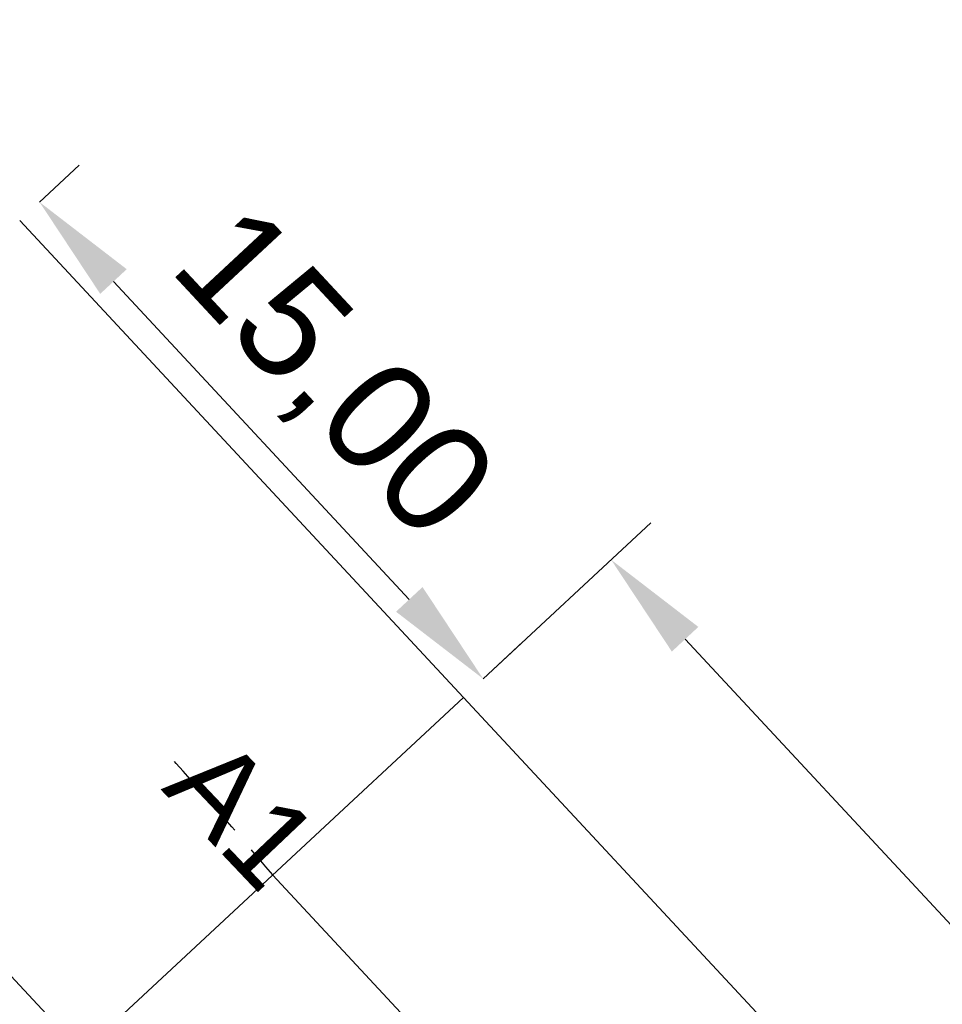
# Model space of a CAD drawing. Header units: millimetres. Extents: x 4234 to 4704, y 1542 to 2004.
# Tile 150 of 256: x 4377 to 4398, y 1870 to 1893. Entities that reach past the tile are written whole.
import ezdxf

# ---------------------------------------------------------------- set-up
doc = ezdxf.new("R2010")
doc.units = ezdxf.units.MM
doc.linetypes.add('JIS_02_0.7', pattern=[1.35, 0.75, -0.6])
doc.layers.add('BOD', color=40, linetype='Continuous')
doc.layers.add('DIMENSIONS', color=7, linetype='Continuous')
doc.styles.add('ELEV_ARIAL_1', font='arial.ttf')
doc.styles.get("Standard").update_dxf_attribs({"font": 'arial.ttf'})
doc.dimstyles.new('ISO-25', dxfattribs={"dimtxt": 2.5, "dimasz": 2.5, "dimexe": 1.25, "dimexo": 0.625, "dimtad": 1, "dimtxsty": 'Standard', "dimcen": 2.5, "dimadec": 0, "dimazin": 0, "dimtfac": 1, "dimtmove": 0, "dimatfit": 3, "dimfxl": 0, "dimarcsym": 0})

# ---------------------------------------------------------------- blocks, each defined once
blk = doc.blocks.new('*D4')
at = {"layer": 'Defpoints', "color": 0, "transparency": 16777216}
for p in [(4386.986, 1877.267), (4441.485, 1825.532), (4438.081, 1822.364)]:
    blk.add_point(p, dxfattribs=at)
at = {"layer": 'DIMENSIONS', "color": 0, "lineweight": -2, "transparency": 16777216}
for p, q in [((4387.443, 1877.693), (4391.305, 1881.287)), ((4392.093, 1878.605), (4439.782, 1827.362)), ((4438.538, 1822.789), (4442.4, 1826.383))]:
    blk.add_line(p, q, dxfattribs=at)
at = {"layer": 'DIMENSIONS', "color": 0, "transparency": 16777216}
for points in [[(4392.398, 1878.889), (4391.788, 1878.321), (4390.39, 1880.435)], [(4440.087, 1827.646), (4439.477, 1827.078), (4441.485, 1825.532)]]:
    blk.add_solid(points, dxfattribs=at)
at = {"layer": 'DIMENSIONS', "color": 0, "transparency": 16777216, "insert": (4420.204, 1851.521), "char_height": 2.5, "attachment_point": 5, "rotation": 312.9425}
blk.add_mtext('75,00', dxfattribs=at)
blk = doc.blocks.new('*D6')
at = {"color": 0, "lineweight": -2, "transparency": 16777216}
for p, q in [((4377.224, 1888.673), (4378.139, 1889.525)), ((4378.927, 1886.843), (4385.74, 1879.523)), ((4387.443, 1877.693), (4388.358, 1878.544))]:
    blk.add_line(p, q, dxfattribs=at)
at = {"color": 0, "transparency": 16777216}
for points in [[(4379.232, 1887.127), (4378.622, 1886.559), (4377.224, 1888.673)], [(4386.045, 1879.807), (4385.435, 1879.239), (4387.443, 1877.693)]]:
    blk.add_solid(points, dxfattribs=at)
at = {"layer": 'Defpoints', "color": 0, "transparency": 16777216}
for p in [(4376.767, 1888.248, 210.8), (4387.443, 1877.693), (4386.986, 1877.267, 210.8)]:
    blk.add_point(p, dxfattribs=at)
at = {"color": 0, "transparency": 16777216, "insert": (4383.891, 1884.632), "char_height": 2.5, "attachment_point": 5, "rotation": 312.9425}
blk.add_mtext('15,00', dxfattribs=at)

msp = doc.modelspace()

# ---------------------------------------------------------------- hatches: boundary and pattern name
at = {"layer": 'DIMENSIONS'}
h = msp.add_hatch(dxfattribs=at)
h.set_pattern_fill('GRASS', color=256, scale=0.5)
h.set_pattern_definition([(90, (3399.144, -158.445), (-8.980256, 8.980256), [2.38125, -15.57926]), (45, (3399.144, -158.445), (-8.980256, 8.980256), [2.38125, -10.31875]), (135, (3399.144, -158.445), (-8.980256, -8.980256), [2.38125, -10.31875])])
h.paths.add_polyline_path([(4417.642, 1844.325), (4423.295, 1838.251), (4434.997, 1847.63), (4469.633, 1855.411), (4513.149, 1877.657), (4531.91, 1892.866), (4546.887, 1910.457), (4556.576, 1922.748), (4577.553, 1933.381), (4592.745, 1936.647), (4614.987, 1937.27), (4624.025, 1937.27), (4633.352, 1938.711), (4636.398, 1940.231), (4631.843, 1952.387, 0.161807)])
h.paths.add_polyline_path([(4631.843, 1952.387), (4629.875, 1957.638), (4629.402, 1957.362), (4621.324, 1958.355), (4615.855, 1959.613), (4597.306, 1970.684), (4571.563, 1964.436), (4571.563, 1952.35), (4556.657, 1951.293), (4533.205, 1949.701), (4514.014, 1931.759), (4500.094, 1928.388), (4467.514, 1910.265), (4457.649, 1889.768), (4440.095, 1876.858), (4418.61, 1858.458), (4410.164, 1852.361), (4417.642, 1844.325, -0.161807)])
h.paths.add_polyline_path([(4548.079, 1916.6), (4552.857, 1929.938), (4546.693, 1932.146), (4541.915, 1918.808)], flags=24)
h.paths.add_polyline_path([(4503.056, 1883.274), (4507.833, 1896.612), (4501.67, 1898.82), (4496.892, 1885.482)], flags=24)
h.paths.add_polyline_path([(4451.737, 1857.409), (4456.514, 1870.747), (4450.351, 1872.954), (4445.573, 1859.617)], flags=24)
h.paths.add_polyline_path([(4412.993, 1854.337), (4417.077, 1849.949), (4419.339, 1852.055), (4415.256, 1856.442)], flags=24)
h.paths.add_polyline_path([(4596.347, 1950.181), (4601.125, 1963.518), (4594.961, 1965.726), (4590.184, 1952.389)], flags=24)
h.paths.add_polyline_path([(4509.799, 1914.44), (4520.772, 1919.976), (4517.122, 1927.21), (4506.149, 1921.675)], flags=24)
h.paths.add_polyline_path([(4321.655, 1898.427), (4326.034, 1896.392), (4327.337, 1899.195), (4322.958, 1901.23)], flags=9)
h.paths.add_polyline_path([(4333.436, 1891.996), (4338.276, 1888.46), (4340.1, 1890.956), (4335.26, 1894.492)], flags=9)
h.paths.add_polyline_path([(4351.195, 1875.643), (4355.521, 1871.494), (4357.661, 1873.726), (4353.334, 1877.874)], flags=9)
h.paths.add_polyline_path([(4373.922, 1853.781), (4378.272, 1849.657), (4380.399, 1851.901), (4376.049, 1856.024)], flags=9)
h.paths.add_polyline_path([(4389.205, 1846.109), (4392.546, 1849.595), (4390.314, 1851.734), (4386.973, 1848.248)], flags=9)
h.paths.add_polyline_path([(4407.974, 1825.893), (4411.638, 1829.038), (4409.624, 1831.383), (4405.961, 1828.238)], flags=9)
h.paths.add_polyline_path([(4405.697, 1823.188), (4408.835, 1819.518), (4411.185, 1821.527), (4408.046, 1825.197)], flags=9)
h.paths.add_polyline_path([(4412.076, 1813.536), (4414.857, 1808.226), (4417.596, 1809.66), (4414.815, 1814.97)], flags=9)
h.paths.add_polyline_path([(4306.063, 1735.531), (4308.37, 1742.308), (4305.444, 1743.304), (4303.137, 1736.527)], flags=9)
h.paths.add_polyline_path([(4289.124, 1902.077), (4295.062, 1902.894), (4294.64, 1905.956), (4288.702, 1905.139)], flags=9)
h.paths.add_polyline_path([(4305.67, 1902.469), (4311.525, 1901.187), (4312.186, 1904.206), (4306.331, 1905.488)], flags=9)
h.paths.add_polyline_path([(4434.212, 1813.221), (4438.6, 1817.304), (4436.494, 1819.567), (4432.106, 1815.483)], flags=9)
h.paths.add_polyline_path([(4381.102, 1865.727), (4385.185, 1861.34), (4387.448, 1863.446), (4383.365, 1867.833)], flags=9)
h.paths.add_polyline_path([(4421.978, 1821.805), (4426.062, 1817.417), (4428.324, 1819.523), (4424.241, 1823.911)], flags=9)
h.paths.add_polyline_path([(4410.395, 1823.868), (4413.93, 1827.157), (4411.824, 1829.42), (4408.289, 1826.131)], flags=9)
h.paths.add_polyline_path([(4387.391, 1817.486), (4392.169, 1830.823), (4386.005, 1833.031), (4381.227, 1819.694)], flags=9)
h.paths.add_polyline_path([(4347.973, 1750.06), (4352.75, 1763.397), (4346.587, 1765.605), (4341.809, 1752.268)], flags=9)
h.paths.add_polyline_path([(4341.432, 1678.315), (4346.21, 1691.652), (4340.046, 1693.86), (4335.269, 1680.523)], flags=9)
h.paths.add_polyline_path([(4323.367, 1583.702), (4328.145, 1597.039), (4321.981, 1599.247), (4317.204, 1585.909)], flags=9)
h.paths.add_polyline_path([(4335.365, 1700.446), (4339.979, 1713.328), (4330.825, 1716.607), (4326.211, 1703.726)], flags=9)
h.paths.add_polyline_path([(4396.179, 1839.031), (4404.655, 1830.211), (4406.861, 1832.33), (4398.385, 1841.151)], flags=9)
h.paths.add_polyline_path([(4396.433, 1860.296), (4402.629, 1853.776), (4403.712, 1854.806), (4397.517, 1861.325)], flags=9)
h.paths.add_polyline_path([(4349.014, 1900.377), (4363.585, 1891.161), (4365.102, 1893.559), (4350.531, 1902.776)], flags=9)
h.paths.add_polyline_path([(4438.666, 1769.752), (4437.611, 1764.115), (4441.328, 1763.419), (4442.383, 1769.056)], flags=9)
h.paths.add_polyline_path([(4432.339, 1775.082), (4431.592, 1769.395), (4435.341, 1768.902), (4436.089, 1774.588)], flags=9)
h.paths.add_polyline_path([(4446.576, 1765.01), (4445.473, 1759.382), (4449.184, 1758.654), (4450.287, 1764.282)], flags=9)
h.paths.add_polyline_path([(4333.28, 1902.136), (4338.08, 1900.158), (4339.521, 1903.654), (4334.722, 1905.632)], flags=9)
h.paths.add_polyline_path([(4335.517, 1907.037), (4340.858, 1904.947), (4342.235, 1908.469), (4336.895, 1910.559)], flags=9)
h.paths.add_polyline_path([(4338.313, 1912.555), (4343.753, 1910.74), (4344.95, 1914.327), (4339.509, 1916.142)], flags=9)
h.paths.add_polyline_path([(4390.585, 1863.01), (4393.613, 1859.818), (4396.592, 1862.643), (4393.563, 1865.836)], flags=9)
h.paths.add_polyline_path([(4431.119, 1819.228), (4434.15, 1816.033), (4437.129, 1818.858), (4434.097, 1822.054)], flags=9)
h.paths.add_polyline_path([(4421.135, 1830.165), (4424.164, 1826.973), (4427.142, 1829.798), (4424.114, 1832.991)], flags=9)
h.paths.add_polyline_path([(4410.884, 1841.214), (4413.913, 1838.022), (4416.891, 1840.847), (4413.863, 1844.04)], flags=9)
h.paths.add_polyline_path([(4400.588, 1852.195), (4403.617, 1849.002), (4406.596, 1851.828), (4403.567, 1855.02)], flags=9)
h.paths.add_polyline_path([(4378.865, 1874.762), (4381.896, 1871.566), (4384.875, 1874.392), (4381.843, 1877.588)], flags=9)

# ---------------------------------------------------------------- linework, layer by layer
at = {"elevation": 210.8}
msp.add_lwpolyline([(4376.767, 1888.248), (4386.986, 1877.267)], dxfattribs=at)
msp.add_lwpolyline([(4367.982, 1880.072), (4378.201, 1869.092)])
at = {"layer": 'BOD', "color": 7, "lineweight": 30, "true_color": 0xffffff}
for p, q in [((4386.986, 1877.267), (4438.081, 1822.364)), ((4382.593, 1873.179), (4433.689, 1818.276))]:
    msp.add_line(p, q, dxfattribs=at)
at = {"layer": 'DIMENSIONS', "lineweight": 30}
msp.add_line((4386.986, 1877.267), (4378.201, 1869.092, 7.923), dxfattribs=at)
at = {"layer": 'DIMENSIONS', "linetype": 'JIS_02_0.7', "lineweight": 25}
msp.add_arc((4297.283, 1801.508), 111.422, 40.03447, 42.02964, dxfattribs=at)

# ---------------------------------------------------------------- texts
at = {"layer": 'DIMENSIONS', "insert": (4381.451, 1876.523), "char_height": 1.9923, "attachment_point": 1, "rotation": 313.491, "style": 'ELEV_ARIAL_1'}
msp.add_mtext_dynamic_manual_height_columns('A1', width=1.14885, gutter_width=3.5, heights=[0], dxfattribs=at)

# ---------------------------------------------------------------- dimensions: what is measured, and where the dimension line sits
dim = msp.add_aligned_dim(p1=(4376.767, 1888.248, 210.8), p2=(4386.986, 1877.267, 210.8), distance=0.625, dimstyle='ISO-25', override={"dimzin": 0})
dim.commit()
dim.dimension.update_dxf_attribs({"geometry": '*D6', "text_midpoint": (4383.891, 1884.632)})
at = {"layer": 'DIMENSIONS'}
dim = msp.add_linear_dim(base=(4441.485, 1825.532), p1=(4386.986, 1877.267), p2=(4438.081, 1822.364), angle=312.9425, dimstyle='ISO-25', override={"dimzin": 0}, dxfattribs=at)
dim.commit()
dim.dimension.update_dxf_attribs({"geometry": '*D4', "text_midpoint": (4418.647, 1850.072), "dimtype": 161})

doc.saveas('drawing.dxf')
